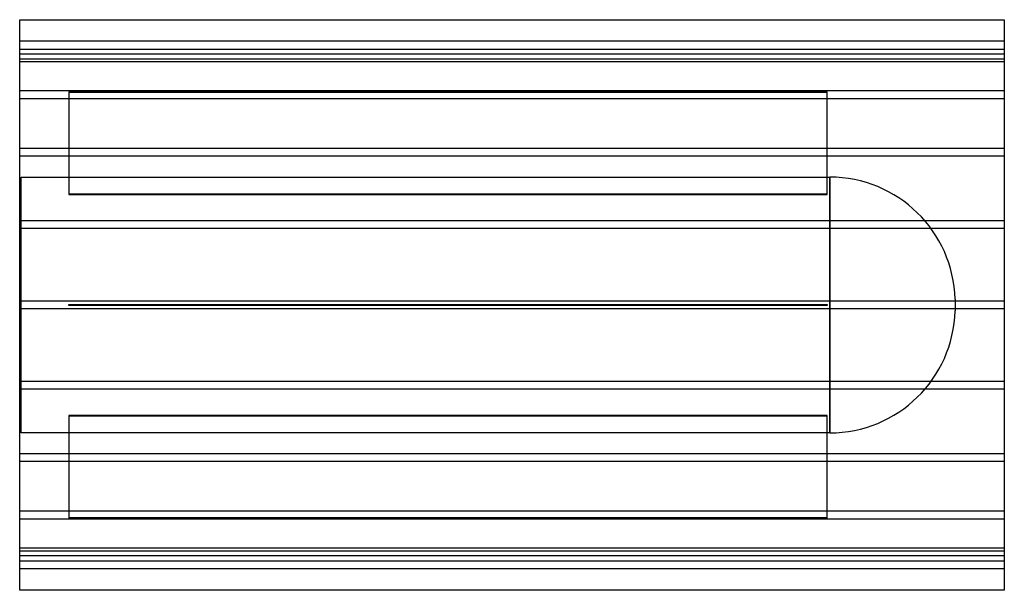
# Model space of a CAD drawing. Header units: millimetres. Extents: x -1250 to 1250, y -725 to 725.
import ezdxf

# ---------------------------------------------------------------- set-up
doc = ezdxf.new("R2010")
doc.units = ezdxf.units.MM
doc.layers.add('HIDDEN', color=7, linetype='Continuous')
doc.layers.add('THICK', color=7, linetype='Continuous')

msp = doc.modelspace()

# ---------------------------------------------------------------- linework, layer by layer
at = {"layer": 'HIDDEN'}
for p, q in [((1250, 670), (-1250, 670)), ((-1250, 650), (1250, 650)), ((1250, 637.7), (-1250, 637.7)), ((1250, 637.7), (-1250, 637.7)), ((1250, 625), (-1250, 625)), ((1250, 617.7), (-1250, 617.7)), ((1250, 617.7), (-1250, 617.7)), ((1250, 544), (-1250, 544)), ((1250, 544), (-1250, 544)), ((800, 541.8), (-1125, 541.8)), ((-1125, 541.8), (-1125, 540.8)), ((-1125, 540.8), (800, 540.8)), ((-1125, 540.8), (-1125, 281)), ((800, 540.8), (800, 541.8)), ((800, 281), (800, 540.8)), ((1250, 524), (-1250, 524)), ((1250, 524), (-1250, 524)), ((1250, 397.9), (-1250, 397.9)), ((1250, 397.9), (-1250, 397.9)), ((1250, 377.9), (-1250, 377.9)), ((1250, 377.9), (-1250, 377.9)), ((-1246, -325), (-1246, 325)), ((-1246, 325), (806.6, 325)), ((806.6, 325), (806.6, 0)), ((806.6, -325), (806.6, 325)), ((800, 282), (-1125, 282)), ((-1125, 281), (800, 281)), ((1250, 214), (-1250, 214)), ((1250, 214), (-1250, 214)), ((1250, 194), (-1250, 194)), ((1250, 194), (-1250, 194)), ((1250, 10), (-1250, 10)), ((1250, 10), (-1250, 10)), ((-1125, -1), (-1125, 1)), ((-1125, 1), (800, 1)), ((-1125, 1), (-1125, 1)), ((800, 1), (800, -1)), ((800, 1), (800, 1)), ((1125, 14.5), (1125, -14.5)), ((1250, -10), (-1250, -10)), ((1250, -10), (-1250, -10)), ((800, -1), (-1125, -1)), ((-1125, -1), (-1125, -1)), ((800, -1), (800, -1)), ((806.6, 0), (806.6, -325)), ((1250, -194), (-1250, -194)), ((1250, -194), (-1250, -194)), ((1250, -214), (-1250, -214)), ((1250, -214), (-1250, -214)), ((800, -281), (-1125, -281)), ((-1125, -281), (-1125, -540.8)), ((-1125, -282), (800, -282)), ((800, -540.8), (800, -281)), ((806.6, -325), (-1246, -325)), ((1250, -377.9), (-1250, -377.9)), ((1250, -377.9), (-1250, -377.9)), ((1250, -397.9), (-1250, -397.9)), ((1250, -397.9), (-1250, -397.9)), ((1250, -524), (-1250, -524)), ((1250, -524), (-1250, -524)), ((1250, -544), (-1250, -544)), ((1250, -544), (-1250, -544)), ((800, -540.8), (-1125, -540.8)), ((-1125, -540.8), (-1125, -541.8)), ((-1125, -541.8), (800, -541.8)), ((800, -541.8), (800, -540.8)), ((1250, -617.7), (-1250, -617.7)), ((1250, -617.7), (-1250, -617.7)), ((-1250, -625), (1250, -625)), ((1250, -637.7), (-1250, -637.7)), ((1250, -637.7), (-1250, -637.7)), ((-1250, -650), (1250, -650)), ((1250, -670), (-1250, -670))]:
    msp.add_line(p, q, dxfattribs=at)
for centre, start, end in [((806.6, 6.5), 1.4358, 90), ((806.6, -6.5), 270, 358.5642)]:
    msp.add_arc(centre, 318.5, start, end, dxfattribs=at)
at = {"layer": 'THICK'}
for p, q in [((-1250, -725), (-1250, 725)), ((-1250, 725), (1250, 725)), ((1250, 725), (1250, -725)), ((1250, -725), (-1250, -725))]:
    msp.add_line(p, q, dxfattribs=at)

doc.saveas('drawing.dxf')
